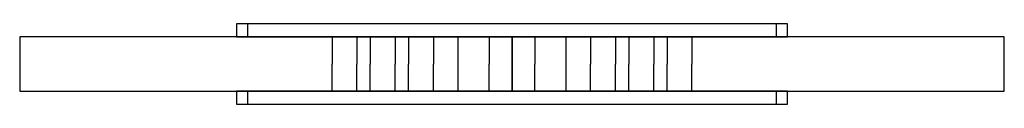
# Model space of a CAD drawing. Header units: millimetres. Extents: x -453 to 453, y -37 to 37.
import ezdxf

# ---------------------------------------------------------------- set-up
doc = ezdxf.new("R2010")
doc.units = ezdxf.units.MM
for name, color, linetype in [('TN_MEMBER_M1', 40, 'CONTINUOUS'), ('TN_MEMBER_M2L', 40, 'CONTINUOUS'), ('TN_MEMBER_M2R', 40, 'CONTINUOUS'), ('TN_PANEL_1', 41, 'CONTINUOUS'), ('TN_PANEL_2', 41, 'CONTINUOUS'), ('TN_SLOTS', 3, 'CONTINUOUS')]:
    doc.layers.add(name, color=color, linetype=linetype)

msp = doc.modelspace()

# ---------------------------------------------------------------- linework, layer by layer
at = {"layer": 'TN_MEMBER_M1'}
msp.add_lwpolyline([(-50, -25), (50, -25), (50, 25), (-50, 25)], close=True, dxfattribs=at)
at = {"layer": 'TN_MEMBER_M2L'}
msp.add_lwpolyline([(-453.375224, -25), (0, -25), (0, 25), (-453.375224, 25)], close=True, dxfattribs=at)
at = {"layer": 'TN_MEMBER_M2R'}
msp.add_lwpolyline([(0, -25), (453.375224, -25), (453.375224, 25), (0, 25)], close=True, dxfattribs=at)
at = {"layer": 'TN_NAILS'}
for p, q in [((-165.752804, 25), (-165.752804, 0)), ((-142.877965, 25), (-142.877965, 0)), ((-130.52864, 25), (-130.52864, 0)), ((-107.653801, 25), (-107.653801, 0)), ((-95.304477, 25), (-95.304477, 0)), ((-72.429637, 25), (-72.429637, 0)), ((-21, 25), (-21, 0)), ((-21, 25), (-21, 0)), ((-21, 25), (-21, 0)), ((21, 25), (21, 0)), ((21, 25), (21, 0)), ((21, 25), (21, 0)), ((72.429637, 25), (72.429637, 0)), ((95.304477, 25), (95.304477, 0)), ((107.653801, 25), (107.653801, 0)), ((130.52864, 25), (130.52864, 0)), ((142.877965, 25), (142.877965, 0)), ((165.752804, 25), (165.752804, 0)), ((-165.752804, -25), (-165.752804, 0)), ((-142.877965, -25), (-142.877965, 0)), ((-130.52864, -25), (-130.52864, 0)), ((-107.653801, -25), (-107.653801, 0)), ((-95.304477, -25), (-95.304477, 0)), ((-72.429637, -25), (-72.429637, 0)), ((-21, -25), (-21, 0)), ((-21, -25), (-21, 0)), ((-21, -25), (-21, 0)), ((21, -25), (21, 0)), ((21, -25), (21, 0)), ((21, -25), (21, 0)), ((72.429637, -25), (72.429637, 0)), ((95.304477, -25), (95.304477, 0)), ((107.653801, -25), (107.653801, 0)), ((130.52864, -25), (130.52864, 0)), ((142.877965, -25), (142.877965, 0)), ((165.752804, -25), (165.752804, 0))]:
    msp.add_line(p, q, dxfattribs=at)
at = {"layer": 'TN_PANEL_1'}
msp.add_lwpolyline([(-243.707582, 25), (243.707582, 25), (243.707582, 37), (-243.707582, 37)], close=True, dxfattribs=at)
at = {"layer": 'TN_PANEL_2'}
msp.add_lwpolyline([(-243.707582, -37), (243.707582, -37), (243.707582, -25), (-243.707582, -25)], close=True, dxfattribs=at)
at = {"layer": 'TN_SLOTS'}
for points in [[(-253.707582, 25), (253.707582, 25), (253.707582, 37), (-253.707582, 37)], [(-253.707582, -37), (253.707582, -37), (253.707582, -25), (-253.707582, -25)]]:
    msp.add_lwpolyline(points, close=True, dxfattribs=at)

doc.saveas('drawing.dxf')
